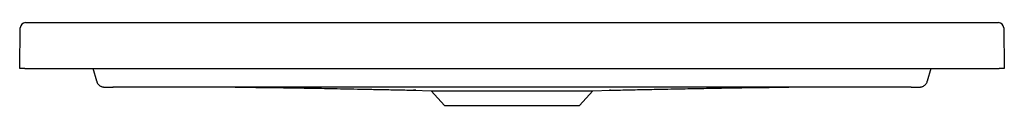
# Model space of a CAD drawing. Header units: millimetres. Extents: x 3529.91 to 3530.66, y 3323.847 to 3323.91.
import ezdxf

# ---------------------------------------------------------------- set-up
doc = ezdxf.new("R2010")
doc.units = ezdxf.units.MM
doc.layers.add('SANINDUSA', color=3, linetype='Continuous')

msp = doc.modelspace()

# ---------------------------------------------------------------- linework, layer by layer
at = {"layer": 'SANINDUSA'}
for p, q in [((3529.91446, 3323.91024), (3530.65559, 3323.91024)), ((3529.91002, 3323.87524), (3529.91046, 3323.9063)), ((3530.65959, 3323.9063), (3530.66002, 3323.87524)), ((3529.91402, 3323.87524), (3529.91002, 3323.87524)), ((3529.91402, 3323.87524), (3530.65602, 3323.87524)), ((3529.96867, 3323.86562), (3529.96609, 3323.87524)), ((3530.60396, 3323.87524), (3530.60138, 3323.86562)), ((3530.66002, 3323.87524), (3530.65602, 3323.87524)), ((3530.21001, 3323.85876), (3530.22356, 3323.85829)), ((3530.22356, 3323.85829), (3530.23361, 3323.84724)), ((3530.22356, 3323.85829), (3530.34648, 3323.85829)), ((3530.33644, 3323.84724), (3530.34648, 3323.85829)), ((3530.34648, 3323.85829), (3530.36011, 3323.85877)), ((3530.23361, 3323.84724), (3530.33644, 3323.84724))]:
    msp.add_line(p, q, dxfattribs=at)
for centre, radius, start, end in [((3529.91446, 3323.90624), 0.004, 90, 179.2), ((3530.65559, 3323.90624), 0.004, 0.8, 90), ((3529.97446, 3323.86717), 0.006, 195.00011, 218.24392), ((3530.59558, 3323.86717), 0.006, 320.27758, 344.99988)]:
    msp.add_arc(centre, radius, start, end, dxfattribs=at)
for points, knots in [([(3529.96977, 3323.86348), (3529.96985, 3323.86336), (3529.97014, 3323.86297), (3529.97073, 3323.86245), (3529.97149, 3323.86194), (3529.97222, 3323.86159), (3529.97287, 3323.86137), (3529.97341, 3323.86126), (3529.9738, 3323.8612), (3529.9741, 3323.86117), (3529.97441, 3323.86115), (3529.97486, 3323.86113), (3529.97557, 3323.86111), (3529.97657, 3323.8611), (3529.97777, 3323.86108), (3529.97914, 3323.86108), (3529.98028, 3323.86107), (3529.98093, 3323.86107), (3529.98111, 3323.86107)], [0, 0, 0, 0, 0.029533, 0.096542, 0.157714, 0.212562, 0.259913, 0.297624, 0.328393, 0.356602, 0.401136, 0.477715, 0.575969, 0.67061, 0.77029, 0.867533, 0.965587, 1, 1, 1, 1]), ([(3530.58895, 3323.86107), (3530.5383, 3323.86106), (3530.48764, 3323.86104), (3530.41166, 3323.86102), (3530.38633, 3323.86102), (3530.33568, 3323.86101), (3530.31035, 3323.86101), (3530.2597, 3323.86101), (3530.23437, 3323.86101), (3530.18371, 3323.86102), (3530.15839, 3323.86102), (3530.0824, 3323.86104), (3530.03175, 3323.86106), (3529.98109, 3323.86107)], [0, 0, 0, 0, 0.25, 0.25, 0.375, 0.375, 0.5, 0.5, 0.625, 0.625, 0.75, 0.75, 1, 1, 1, 1]), ([(3530.07404, 3323.86104), (3530.0748, 3323.86104), (3530.07676, 3323.86104), (3530.08064, 3323.86103), (3530.08557, 3323.861), (3530.09107, 3323.86095), (3530.09709, 3323.86089), (3530.10364, 3323.86081), (3530.11073, 3323.86071), (3530.11835, 3323.86059), (3530.12651, 3323.86046), (3530.1352, 3323.86031), (3530.14443, 3323.86014), (3530.15419, 3323.85995), (3530.16449, 3323.85975), (3530.17532, 3323.85953), (3530.18671, 3323.85929), (3530.19869, 3323.85904), (3530.20714, 3323.85886), (3530.21162, 3323.85877), (3530.21187, 3323.85876)], [0, 0, 0, 0, 0.0451631, 0.1180559, 0.1880623, 0.2553448, 0.3200862, 0.3824916, 0.44279, 0.501235, 0.5581049, 0.6137016, 0.6683484, 0.7223853, 0.7761639, 0.8300411, 0.8843714, 0.9399451, 0.9966714, 1, 1, 1, 1]), ([(3530.21187, 3323.85877), (3530.21165, 3323.85877), (3530.2108, 3323.85877), (3530.21008, 3323.85877), (3530.21003, 3323.85877), (3530.21001, 3323.85877)], [0, 0, 0, 0, 0.17124, 0.639158, 1, 1, 1, 1]), ([(3530.35929, 3323.85877), (3530.36205, 3323.85882), (3530.36733, 3323.85893), (3530.37507, 3323.85909), (3530.38248, 3323.85924), (3530.38973, 3323.85939), (3530.39763, 3323.85955), (3530.40604, 3323.85972), (3530.41488, 3323.8599), (3530.42335, 3323.86006), (3530.43145, 3323.86021), (3530.4392, 3323.86036), (3530.4466, 3323.86049), (3530.45364, 3323.8606), (3530.46033, 3323.86071), (3530.46668, 3323.8608), (3530.47268, 3323.86088), (3530.47833, 3323.86094), (3530.48365, 3323.86099), (3530.4886, 3323.86102), (3530.49274, 3323.86104), (3530.495, 3323.86104), (3530.49594, 3323.86104)], [0, 0, 0, 0, 0.034599, 0.066407, 0.097593, 0.128169, 0.158285, 0.198382, 0.239044, 0.280915, 0.324585, 0.370577, 0.419336, 0.471237, 0.526593, 0.58566, 0.648649, 0.715736, 0.787063, 0.862753, 0.942904, 1, 1, 1, 1]), ([(3530.36011, 3323.85877), (3530.36011, 3323.85877), (3530.3602, 3323.85877), (3530.35997, 3323.85877), (3530.35949, 3323.85877), (3530.35929, 3323.85877)], [0, 0, 0, 0, 0.019424, 0.605517, 1, 1, 1, 1]), ([(3530.58895, 3323.86107), (3530.58951, 3323.86107), (3530.59024, 3323.86107), (3530.59142, 3323.86108), (3530.59275, 3323.86109), (3530.59389, 3323.8611), (3530.59482, 3323.86112), (3530.59542, 3323.86114), (3530.59583, 3323.86116), (3530.59618, 3323.86119), (3530.59665, 3323.86126), (3530.59728, 3323.8614), (3530.5981, 3323.86169), (3530.59905, 3323.86223), (3530.59979, 3323.86282), (3530.6001, 3323.86325), (3530.60018, 3323.86335)], [0, 0, 0, 0, 0.0469581, 0.1509849, 0.2526703, 0.3542457, 0.4561742, 0.563358, 0.6248017, 0.6664895, 0.7058767, 0.7475946, 0.8057349, 0.8891097, 0.9737791, 1, 1, 1, 1])]:
    msp.add_open_spline(points, degree=3, knots=knots, dxfattribs=at)

doc.saveas('drawing.dxf')
